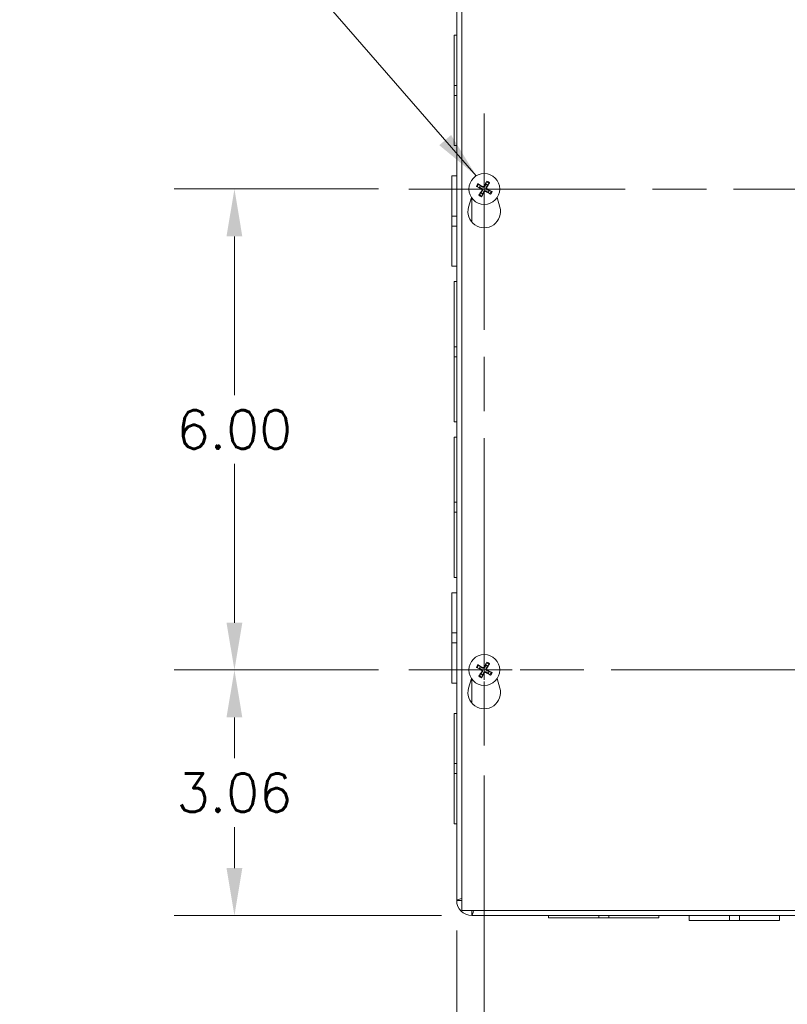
# Model space of a CAD drawing. Header units: inches. Extents: x 5.1 to 98.5, y 2.8 to 61.4.
# Tile 3 of 12: x 20.8 to 30.3, y 29 to 41.3. Entities that reach past the tile are written whole.
import ezdxf

# ---------------------------------------------------------------- set-up
doc = ezdxf.new("R2010")
doc.units = ezdxf.units.IN
doc.header["$LTSCALE"] = 6
doc.header["$MEASUREMENT"] = 0
doc.linetypes.add('CHAIN', pattern=[0.7087, 0.4724, -0.0591, 0.1181, -0.0591])
for name, color, linetype, lineweight in [('Center Mark (ANSI)', 7, 'Continuous', 5), ('Centerline (ANSI)', 7, 'Continuous', 5), ('Dimension (ANSI)', 7, 'Continuous', 5), ('Symbol (ANSI)', 7, 'Continuous', 5), ('Visible (ANSI)', 7, 'Continuous', 5), ('Visible Narrow (ANSI)', 7, 'Continuous', 5)]:
    doc.layers.add(name, color=color, linetype=linetype, lineweight=lineweight)
doc.styles.add('ROMANS', font='RomanS.shx')
doc.dimstyles.new('Default (ANSI)', dxfattribs={"dimscale": 6, "dimtxt": 0.08, "dimasz": 0.098425, "dimexe": 0.125, "dimexo": 0.0625, "dimgap": 0.031496, "dimtad": 0, "dimtih": 1, "dimtoh": 1, "dimrnd": 1e-08, "dimzin": 0, "dimdsep": 46, "dimtxsty": 'ROMANS', "dimcen": 0.09, "dimdle": 0.393701, "dimclrd": 256, "dimclre": 256, "dimclrt": 256, "dimadec": 0, "dimazin": 0, "dimtfac": 1.25, "dimtofl": 0, "dimtmove": 0, "dimatfit": 3, "dimfxl": 0, "dimtolj": 1, "dimtzin": 0, "dimlwd": -1, "dimlwe": -1, "dimarcsym": 0})
doc.dimstyles.new('Default (ANSI)$7', dxfattribs={"dimscale": 6, "dimtxt": 0.08, "dimasz": 0.098425, "dimexe": 0.125, "dimexo": 0.0625, "dimgap": 0.031496, "dimtad": 0, "dimtih": 1, "dimtoh": 1, "dimrnd": 1e-08, "dimzin": 0, "dimdsep": 46, "dimtxsty": 'ROMANS', "dimcen": 0.09, "dimdle": 0.393701, "dimclrd": 256, "dimclre": 256, "dimclrt": 256, "dimadec": 0, "dimazin": 0, "dimtfac": 1.25, "dimtofl": 0, "dimtmove": 0, "dimatfit": 3, "dimfxl": 0, "dimtolj": 1, "dimtzin": 0, "dimlwd": -1, "dimlwe": -1, "dimarcsym": 0})

# ---------------------------------------------------------------- blocks, each defined once
blk = doc.blocks.new('*D10')
at = {"layer": 'Defpoints', "color": 0}
for p in [(26.552, 32.261), (37.99, 32.261), (37.99, 27.505)]:
    blk.add_point(p, dxfattribs=at)
at = {"layer": 'Dimension (ANSI)'}
for p, q in [((26.552, 31.886), (26.552, 26.755)), ((37.99, 31.886), (37.99, 26.755)), ((27.143, 27.505), (31.145, 27.505)), ((37.399, 27.505), (33.397, 27.505))]:
    blk.add_line(p, q, dxfattribs=at)
for points in [[(27.143, 27.604), (27.143, 27.407), (26.552, 27.505)], [(37.399, 27.604), (37.399, 27.407), (37.99, 27.505)]]:
    blk.add_solid(points, dxfattribs=at)
at = {"layer": 'Dimension (ANSI)', "insert": (32.271, 27.505), "char_height": 0.48, "attachment_point": 5, "style": 'ROMANS'}
blk.add_mtext('\\A1;11.44', dxfattribs=at)
blk = doc.blocks.new('*D37')
at = {"layer": 'Defpoints', "color": 0}
for p in [(26.552, 32.261), (26.209, 30.327), (26.552, 27.505)]:
    blk.add_point(p, dxfattribs=at)
at = {"layer": 'Dimension (ANSI)'}
for p, q in [((26.552, 31.886), (26.552, 26.755)), ((26.209, 29.952), (26.209, 26.755)), ((25.618, 27.505), (24.753, 27.505)), ((27.143, 27.505), (27.733, 27.505))]:
    blk.add_line(p, q, dxfattribs=at)
for points in [[(25.618, 27.604), (25.618, 27.407), (26.209, 27.505)], [(27.143, 27.604), (27.143, 27.407), (26.552, 27.505)]]:
    blk.add_solid(points, dxfattribs=at)
at = {"layer": 'Dimension (ANSI)', "insert": (23.821, 27.505), "char_height": 0.48, "attachment_point": 5, "style": 'ROMANS'}
blk.add_mtext('\\A1;0.34', dxfattribs=at)
blk = doc.blocks.new('*D38')
at = {"layer": 'Defpoints', "color": 0}
for p in [(23.438, 33.203), (25.61, 33.203), (26.396, 30.14)]:
    blk.add_point(p, dxfattribs=at)
at = {"layer": 'Dimension (ANSI)'}
for p, q in [((25.235, 33.203), (22.688, 33.203)), ((23.438, 32.612), (23.438, 32.101)), ((23.438, 30.731), (23.438, 31.243)), ((26.021, 30.14), (22.688, 30.14))]:
    blk.add_line(p, q, dxfattribs=at)
for points in [[(23.339, 32.612), (23.536, 32.612), (23.438, 33.203)], [(23.339, 30.731), (23.536, 30.731), (23.438, 30.14)]]:
    blk.add_solid(points, dxfattribs=at)
at = {"layer": 'Dimension (ANSI)', "insert": (23.438, 31.672), "char_height": 0.48, "attachment_point": 5, "style": 'ROMANS'}
blk.add_mtext('\\A1;3.06', dxfattribs=at)
blk = doc.blocks.new('*D39')
at = {"layer": 'Defpoints', "color": 0}
for p in [(25.61, 39.203), (23.438, 33.203), (25.61, 33.203)]:
    blk.add_point(p, dxfattribs=at)
at = {"layer": 'Dimension (ANSI)'}
for p, q in [((25.235, 39.203), (22.688, 39.203)), ((23.438, 38.612), (23.438, 36.632)), ((23.438, 33.793), (23.438, 35.774)), ((25.235, 33.203), (22.688, 33.203))]:
    blk.add_line(p, q, dxfattribs=at)
for points in [[(23.339, 38.612), (23.536, 38.612), (23.438, 39.203)], [(23.339, 33.793), (23.536, 33.793), (23.438, 33.203)]]:
    blk.add_solid(points, dxfattribs=at)
at = {"layer": 'Dimension (ANSI)', "insert": (23.438, 36.203), "char_height": 0.48, "attachment_point": 5, "style": 'ROMANS'}
blk.add_mtext('\\A1;6.00', dxfattribs=at)

msp = doc.modelspace()

# ---------------------------------------------------------------- linework, layer by layer
at = {"layer": 'Center Mark (ANSI)', "linetype": 'CHAIN', "ltscale": 0.174335}
for p, q in [((26.55232, 40.14482), (26.55232, 38.26082)), ((27.49432, 39.20282), (25.61032, 39.20282)), ((26.55232, 32.26082), (26.55232, 34.14482)), ((27.49432, 33.20282), (25.61032, 33.20282))]:
    msp.add_line(p, q, dxfattribs=at)
at = {"layer": 'Centerline (ANSI)', "linetype": 'CHAIN', "ltscale": 0.952448}
for p, q in [((26.55232, 40.14482), (26.55232, 32.26082)), ((25.61032, 39.20282), (38.93182, 39.20282)), ((38.93182, 33.20282), (25.61032, 33.20282))]:
    msp.add_line(p, q, dxfattribs=at)
at = {"layer": 'Visible (ANSI)'}
for p, q in [((26.20857, 30.32732), (26.20857, 42.15912)), ((26.27107, 30.20282), (26.27107, 42.20282)), ((26.17757, 40.49535), (26.17757, 41.12032)), ((26.20857, 41.12032), (26.17757, 41.12032)), ((26.17757, 40.49535), (26.17757, 40.37035)), ((26.20857, 40.49535), (26.17757, 40.49535)), ((26.17757, 40.37035), (26.20857, 40.37035)), ((26.17757, 39.74532), (26.17757, 40.37035)), ((26.20857, 39.74532), (26.17757, 39.74532)), ((26.14657, 38.86546), (26.14657, 39.36532)), ((26.20857, 39.36532), (26.14657, 39.36532)), ((26.46479, 39.23189), (26.49085, 39.22349)), ((26.50303, 39.24498), (26.48246, 39.26304)), ((26.58139, 39.29035), (26.57299, 39.26429)), ((26.59448, 39.2521), (26.61254, 39.27268)), ((26.63985, 39.17375), (26.61379, 39.18214)), ((26.3573, 38.97817), (26.39178, 39.09751)), ((26.51016, 39.15353), (26.4921, 39.13296)), ((26.52325, 39.11529), (26.53164, 39.14134)), ((26.6016, 39.16066), (26.62218, 39.1426)), ((26.71286, 39.09751), (26.74734, 38.97817)), ((26.14657, 38.86546), (26.14657, 38.74024)), ((26.20857, 38.86546), (26.14657, 38.86546)), ((26.20857, 38.74024), (26.14657, 38.74024)), ((26.14657, 38.24032), (26.14657, 38.74024)), ((26.20857, 38.24032), (26.14657, 38.24032)), ((26.17757, 37.23536), (26.17757, 38.04782)), ((26.20857, 38.04782), (26.17757, 38.04782)), ((26.17757, 37.23536), (26.17757, 37.11036)), ((26.20857, 37.23536), (26.17757, 37.23536)), ((26.17757, 37.11036), (26.20857, 37.11036)), ((26.17757, 36.29782), (26.17757, 37.11036)), ((26.20857, 36.29782), (26.17757, 36.29782)), ((26.17757, 35.29536), (26.17757, 36.10782)), ((26.20857, 36.10782), (26.17757, 36.10782)), ((26.17757, 35.29536), (26.17757, 35.17036)), ((26.20857, 35.29536), (26.17757, 35.29536)), ((26.17757, 34.35782), (26.17757, 35.17036)), ((26.17757, 35.17036), (26.20857, 35.17036)), ((26.20857, 34.35782), (26.17757, 34.35782)), ((26.14657, 33.66546), (26.14657, 34.16532)), ((26.20857, 34.16532), (26.14657, 34.16532)), ((26.14657, 33.66546), (26.14657, 33.54024)), ((26.20857, 33.66546), (26.14657, 33.66546)), ((26.20857, 33.54024), (26.14657, 33.54024)), ((26.14657, 33.04032), (26.14657, 33.54024)), ((26.58139, 33.29035), (26.57299, 33.26429)), ((26.46479, 33.23189), (26.49085, 33.22349)), ((26.50303, 33.24498), (26.48246, 33.26304)), ((26.59448, 33.2521), (26.61254, 33.27268)), ((26.63985, 33.17375), (26.61379, 33.18214)), ((26.20857, 33.04032), (26.14657, 33.04032)), ((26.3573, 32.97817), (26.39178, 33.09751)), ((26.51016, 33.15353), (26.4921, 33.13296)), ((26.52325, 33.11529), (26.53164, 33.14134)), ((26.6016, 33.16066), (26.62218, 33.1426)), ((26.71286, 33.09751), (26.74734, 32.97817)), ((26.17757, 32.03535), (26.17757, 32.66032)), ((26.20857, 32.66032), (26.17757, 32.66032)), ((26.17757, 32.03535), (26.17757, 31.91035)), ((26.20857, 32.03535), (26.17757, 32.03535)), ((26.17757, 31.28532), (26.17757, 31.91035)), ((26.17757, 31.91035), (26.20857, 31.91035)), ((26.20857, 31.28532), (26.17757, 31.28532)), ((38.27107, 30.20282), (26.27107, 30.20282)), ((38.14657, 30.14032), (26.39557, 30.14032)), ((27.35357, 30.14032), (27.35357, 30.10932)), ((27.97853, 30.10932), (27.35357, 30.10932)), ((27.97853, 30.14032), (27.97853, 30.10932)), ((27.97853, 30.10932), (28.10353, 30.10932)), ((28.10353, 30.10932), (28.10353, 30.14032)), ((28.72857, 30.10932), (28.10353, 30.10932)), ((28.72857, 30.14032), (28.72857, 30.10932)), ((29.10857, 30.14032), (29.10857, 30.07832)), ((29.60843, 30.14032), (29.60843, 30.07832)), ((29.73365, 30.14032), (29.73365, 30.07832)), ((30.23357, 30.14032), (30.23357, 30.07832)), ((29.60843, 30.07832), (29.10857, 30.07832)), ((29.60843, 30.07832), (29.73365, 30.07832)), ((30.23357, 30.07832), (29.73365, 30.07832))]:
    msp.add_line(p, q, dxfattribs=at)
for centre in [(26.55232, 39.20282), (26.55232, 33.20282)]:
    msp.add_circle(centre, 0.192, dxfattribs=at)
for centre, radius, start, end in [((26.55232, 39.20282), 0.06486, 139.455547, 161.411306), ((26.55232, 39.20282), 0.06486, 49.455547, 71.411306), ((26.55232, 39.20282), 0.06486, 319.455547, 341.411306), ((26.55232, 39.20282), 0.06486, 229.455547, 251.411306), ((26.55232, 38.92182), 0.203, 163.884171, 16.115829), ((26.55232, 33.20282), 0.06486, 139.455547, 161.411306), ((26.55232, 33.20282), 0.06486, 49.455547, 71.411306), ((26.55232, 33.20282), 0.06486, 319.455547, 341.411306), ((26.55232, 33.20282), 0.06486, 229.455547, 251.411306), ((26.55232, 32.92182), 0.203, 163.884171, 16.115829), ((26.39557, 30.32732), 0.187, 180, 270), ((26.39557, 30.32732), 0.125, 180, 185.1264), ((26.39557, 30.32732), 0.125, 264.8736, 270)]:
    msp.add_arc(centre, radius, start, end, dxfattribs=at)
for centre, major_axis, start_param, end_param in [((26.55447, 39.20686), (0.22432, -0.11907), 4.30043435, 4.58502232), ((26.54995, 39.1989), (-0.21729, 0.13146), 4.83975564, 5.12434361), ((26.55624, 39.20045), (-0.13146, -0.21729), 4.83975564, 5.12434361), ((26.55637, 39.20067), (-0.11907, -0.22432), 4.30043435, 4.58502232), ((26.5484, 39.20519), (0.13146, 0.21729), 4.83975564, 5.12434361), ((26.55017, 39.19877), (-0.22432, 0.11907), 4.30043435, 4.58502232), ((26.54827, 39.20497), (0.11907, 0.22432), 4.30043435, 4.58502232), ((26.55469, 39.20674), (0.21729, -0.13146), 4.83975564, 5.12434361), ((26.55637, 33.20067), (-0.11907, -0.22432), 4.30043435, 4.58502232), ((26.55447, 33.20686), (0.22432, -0.11907), 4.30043435, 4.58502232), ((26.54995, 33.1989), (-0.21729, 0.13146), 4.83975564, 5.12434361), ((26.55624, 33.20045), (-0.13146, -0.21729), 4.83975564, 5.12434361), ((26.54827, 33.20497), (0.11907, 0.22432), 4.30043435, 4.58502232), ((26.55469, 33.20674), (0.21729, -0.13146), 4.83975564, 5.12434361), ((26.5484, 33.20519), (0.13146, 0.21729), 4.83975564, 5.12434361), ((26.55017, 33.19877), (-0.22432, 0.11907), 4.30043435, 4.58502232)]:
    msp.add_ellipse(centre, major_axis=major_axis, ratio=0.08715574, start_param=start_param, end_param=end_param, dxfattribs=at)
for points, knots in [([(26.46479, 39.23189), (26.46442, 39.232), (26.46389, 39.23221), (26.4627, 39.23271), (26.46178, 39.23314), (26.46008, 39.23396), (26.459, 39.23451), (26.45718, 39.23547), (26.45612, 39.23606), (26.45525, 39.23657), (26.45519, 39.2366), (26.45514, 39.23663)], [0.0712949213, 0.0712949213, 0.0712949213, 0.0712949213, 0.0775604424, 0.0775604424, 0.0853000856, 0.0853000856, 0.0931299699, 0.0931299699, 0.1009657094, 0.1009657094, 0.101461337, 0.101461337, 0.101461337, 0.101461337]), ([(26.47344, 39.26889), (26.4735, 39.26886), (26.47355, 39.26883), (26.47443, 39.26833), (26.47548, 39.26773), (26.47724, 39.26666), (26.47826, 39.26602), (26.47984, 39.26498), (26.48068, 39.26441), (26.48173, 39.26364), (26.48217, 39.26329), (26.48246, 39.26304)], [0.0228816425, 0.0228816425, 0.0228816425, 0.0228816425, 0.02337727, 0.02337727, 0.0312130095, 0.0312130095, 0.0390428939, 0.0390428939, 0.0467825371, 0.0467825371, 0.0530480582, 0.0530480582, 0.0530480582, 0.0530480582]), ([(26.51568, 39.2026), (26.51712, 39.20182), (26.5185, 39.2007), (26.52071, 39.19799), (26.52153, 39.19641), (26.5225, 39.19326), (26.5227, 39.19148), (26.52238, 39.18801), (26.52186, 39.1863), (26.521, 39.18464), (26.52088, 39.18442), (26.52076, 39.18421)], [0, 0, 0, 0, 0.0125584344, 0.0125584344, 0.0251168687, 0.0251168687, 0.0376591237, 0.0376591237, 0.0502013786, 0.0502013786, 0.0520674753, 0.0520674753, 0.0520674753, 0.0520674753]), ([(26.51956, 39.2099), (26.52171, 39.20888), (26.52374, 39.20744), (26.5265, 39.2047), (26.52762, 39.20331), (26.52946, 39.20021), (26.53018, 39.1985), (26.53111, 39.19517), (26.53136, 39.19333), (26.53137, 39.18972), (26.53112, 39.18796), (26.53016, 39.18419), (26.52916, 39.18191), (26.52783, 39.17993)], [0.2359932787, 0.2359932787, 0.2359932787, 0.2359932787, 0.2549328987, 0.2549328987, 0.2681126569, 0.2681126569, 0.2812924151, 0.2812924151, 0.2944721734, 0.2944721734, 0.3076519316, 0.3076519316, 0.3265915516, 0.3265915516, 0.3265915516, 0.3265915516]), ([(26.5594, 39.23558), (26.55838, 39.23342), (26.55694, 39.23139), (26.5542, 39.22863), (26.55281, 39.22752), (26.54972, 39.22567), (26.548, 39.22495), (26.54467, 39.22403), (26.54283, 39.22377), (26.53923, 39.22377), (26.53746, 39.22401), (26.53369, 39.22498), (26.53141, 39.22598), (26.52943, 39.2273)], [0.2359932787, 0.2359932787, 0.2359932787, 0.2359932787, 0.2549328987, 0.2549328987, 0.2681126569, 0.2681126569, 0.2812924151, 0.2812924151, 0.2944721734, 0.2944721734, 0.3076519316, 0.3076519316, 0.3265915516, 0.3265915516, 0.3265915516, 0.3265915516]), ([(26.5521, 39.23946), (26.55132, 39.23802), (26.5502, 39.23664), (26.54749, 39.23443), (26.54591, 39.2336), (26.54276, 39.23264), (26.54098, 39.23244), (26.53751, 39.23275), (26.53581, 39.23327), (26.53414, 39.23414), (26.53392, 39.23425), (26.53371, 39.23438)], [0, 0, 0, 0, 0.0125584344, 0.0125584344, 0.0251168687, 0.0251168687, 0.0376591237, 0.0376591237, 0.0502013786, 0.0502013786, 0.052067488, 0.052067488, 0.052067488, 0.052067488]), ([(26.54523, 39.17006), (26.54626, 39.17221), (26.5477, 39.17424), (26.55044, 39.177), (26.55183, 39.17812), (26.55492, 39.17996), (26.55664, 39.18068), (26.55997, 39.1816), (26.56181, 39.18186), (26.56541, 39.18187), (26.56718, 39.18162), (26.57095, 39.18066), (26.57322, 39.17966), (26.57521, 39.17833)], [0.2359932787, 0.2359932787, 0.2359932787, 0.2359932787, 0.2549328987, 0.2549328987, 0.2681126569, 0.2681126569, 0.2812924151, 0.2812924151, 0.2944721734, 0.2944721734, 0.3076519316, 0.3076519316, 0.3265915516, 0.3265915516, 0.3265915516, 0.3265915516]), ([(26.58508, 39.19573), (26.58292, 39.19676), (26.5809, 39.1982), (26.57814, 39.20094), (26.57702, 39.20233), (26.57518, 39.20542), (26.57445, 39.20713), (26.57353, 39.21047), (26.57327, 39.21231), (26.57327, 39.21591), (26.57352, 39.21768), (26.57448, 39.22145), (26.57548, 39.22372), (26.57681, 39.22571)], [0.2359932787, 0.2359932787, 0.2359932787, 0.2359932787, 0.2549328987, 0.2549328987, 0.2681126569, 0.2681126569, 0.2812924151, 0.2812924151, 0.2944721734, 0.2944721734, 0.3076519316, 0.3076519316, 0.3265915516, 0.3265915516, 0.3265915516, 0.3265915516]), ([(26.58139, 39.29035), (26.58151, 39.29072), (26.58171, 39.29124), (26.58221, 39.29244), (26.58264, 39.29336), (26.58346, 39.29506), (26.58401, 39.29614), (26.58497, 39.29795), (26.58556, 39.29901), (26.58607, 39.29989), (26.5861, 39.29994), (26.58613, 39.3)], [0.0712949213, 0.0712949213, 0.0712949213, 0.0712949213, 0.0775604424, 0.0775604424, 0.0853000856, 0.0853000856, 0.0931299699, 0.0931299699, 0.1009657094, 0.1009657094, 0.101461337, 0.101461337, 0.101461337, 0.101461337]), ([(26.58896, 39.20304), (26.58752, 39.20382), (26.58614, 39.20494), (26.58393, 39.20764), (26.5831, 39.20923), (26.58214, 39.21238), (26.58194, 39.21415), (26.58225, 39.21763), (26.58277, 39.21933), (26.58364, 39.221), (26.58376, 39.22121), (26.58388, 39.22143)], [0, 0, 0, 0, 0.0125584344, 0.0125584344, 0.0251168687, 0.0251168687, 0.0376591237, 0.0376591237, 0.0502013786, 0.0502013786, 0.0520674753, 0.0520674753, 0.0520674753, 0.0520674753]), ([(26.61839, 39.28169), (26.61836, 39.28164), (26.61833, 39.28159), (26.61784, 39.2807), (26.61723, 39.27966), (26.61616, 39.2779), (26.61552, 39.27687), (26.61448, 39.27529), (26.61391, 39.27446), (26.61314, 39.27341), (26.61279, 39.27297), (26.61254, 39.27268)], [0.0228816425, 0.0228816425, 0.0228816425, 0.0228816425, 0.02337727, 0.02337727, 0.0312130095, 0.0312130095, 0.0390428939, 0.0390428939, 0.0467825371, 0.0467825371, 0.0530480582, 0.0530480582, 0.0530480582, 0.0530480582]), ([(26.48625, 39.12394), (26.48628, 39.12399), (26.48631, 39.12405), (26.4868, 39.12493), (26.48741, 39.12598), (26.48848, 39.12774), (26.48912, 39.12876), (26.49015, 39.13034), (26.49073, 39.13118), (26.4915, 39.13223), (26.49184, 39.13267), (26.4921, 39.13296)], [0.0228816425, 0.0228816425, 0.0228816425, 0.0228816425, 0.02337727, 0.02337727, 0.0312130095, 0.0312130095, 0.0390428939, 0.0390428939, 0.0467825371, 0.0467825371, 0.0530480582, 0.0530480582, 0.0530480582, 0.0530480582]), ([(26.52325, 39.11529), (26.52313, 39.11492), (26.52293, 39.11439), (26.52242, 39.1132), (26.522, 39.11227), (26.52118, 39.11058), (26.52063, 39.1095), (26.51966, 39.10768), (26.51908, 39.10662), (26.51857, 39.10575), (26.51854, 39.10569), (26.51851, 39.10564)], [0.0712949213, 0.0712949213, 0.0712949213, 0.0712949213, 0.0775604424, 0.0775604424, 0.0853000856, 0.0853000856, 0.0931299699, 0.0931299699, 0.1009657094, 0.1009657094, 0.101461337, 0.101461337, 0.101461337, 0.101461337]), ([(26.55254, 39.16618), (26.55332, 39.16761), (26.55444, 39.169), (26.55715, 39.17121), (26.55873, 39.17203), (26.56188, 39.173), (26.56365, 39.1732), (26.56713, 39.17288), (26.56883, 39.17236), (26.5705, 39.1715), (26.57071, 39.17138), (26.57093, 39.17126)], [0, 0, 0, 0, 0.0125556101, 0.0125556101, 0.0251112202, 0.0251112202, 0.0376562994, 0.0376562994, 0.0502013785, 0.0502013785, 0.0520674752, 0.0520674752, 0.0520674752, 0.0520674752]), ([(26.6312, 39.13675), (26.63114, 39.13678), (26.63109, 39.13681), (26.6302, 39.1373), (26.62916, 39.13791), (26.6274, 39.13897), (26.62638, 39.13962), (26.6248, 39.14065), (26.62396, 39.14123), (26.62291, 39.142), (26.62247, 39.14234), (26.62218, 39.1426)], [0.0228816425, 0.0228816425, 0.0228816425, 0.0228816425, 0.02337727, 0.02337727, 0.0312130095, 0.0312130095, 0.0390428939, 0.0390428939, 0.0467825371, 0.0467825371, 0.0530480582, 0.0530480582, 0.0530480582, 0.0530480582]), ([(26.63985, 39.17375), (26.64022, 39.17363), (26.64074, 39.17343), (26.64194, 39.17292), (26.64286, 39.1725), (26.64456, 39.17167), (26.64564, 39.17113), (26.64746, 39.17016), (26.64851, 39.16958), (26.64939, 39.16907), (26.64944, 39.16904), (26.6495, 39.16901)], [0.0712949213, 0.0712949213, 0.0712949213, 0.0712949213, 0.0775604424, 0.0775604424, 0.0853000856, 0.0853000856, 0.0931299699, 0.0931299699, 0.1009657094, 0.1009657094, 0.101461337, 0.101461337, 0.101461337, 0.101461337]), ([(26.58139, 33.29035), (26.58151, 33.29072), (26.58171, 33.29124), (26.58221, 33.29244), (26.58264, 33.29336), (26.58346, 33.29506), (26.58401, 33.29614), (26.58497, 33.29795), (26.58556, 33.29901), (26.58607, 33.29989), (26.5861, 33.29994), (26.58613, 33.3)], [0.0712949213, 0.0712949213, 0.0712949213, 0.0712949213, 0.0775604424, 0.0775604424, 0.0853000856, 0.0853000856, 0.0931299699, 0.0931299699, 0.1009657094, 0.1009657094, 0.101461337, 0.101461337, 0.101461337, 0.101461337]), ([(26.46479, 33.23189), (26.46442, 33.232), (26.46389, 33.23221), (26.4627, 33.23271), (26.46178, 33.23314), (26.46008, 33.23396), (26.459, 33.23451), (26.45718, 33.23547), (26.45612, 33.23606), (26.45525, 33.23657), (26.45519, 33.2366), (26.45514, 33.23663)], [0.0712949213, 0.0712949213, 0.0712949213, 0.0712949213, 0.0775604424, 0.0775604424, 0.0853000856, 0.0853000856, 0.0931299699, 0.0931299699, 0.1009657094, 0.1009657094, 0.101461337, 0.101461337, 0.101461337, 0.101461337]), ([(26.47344, 33.26889), (26.4735, 33.26886), (26.47355, 33.26883), (26.47443, 33.26833), (26.47548, 33.26773), (26.47724, 33.26666), (26.47826, 33.26602), (26.47984, 33.26498), (26.48068, 33.26441), (26.48173, 33.26364), (26.48217, 33.26329), (26.48246, 33.26304)], [0.0228816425, 0.0228816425, 0.0228816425, 0.0228816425, 0.02337727, 0.02337727, 0.0312130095, 0.0312130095, 0.0390428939, 0.0390428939, 0.0467825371, 0.0467825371, 0.0530480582, 0.0530480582, 0.0530480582, 0.0530480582]), ([(26.51568, 33.2026), (26.51712, 33.20182), (26.5185, 33.2007), (26.52071, 33.19799), (26.52153, 33.19641), (26.5225, 33.19326), (26.5227, 33.19148), (26.52238, 33.18801), (26.52186, 33.1863), (26.521, 33.18464), (26.52088, 33.18442), (26.52076, 33.18421)], [0, 0, 0, 0, 0.0125584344, 0.0125584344, 0.0251168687, 0.0251168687, 0.0376591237, 0.0376591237, 0.0502013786, 0.0502013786, 0.0520674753, 0.0520674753, 0.0520674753, 0.0520674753]), ([(26.51956, 33.2099), (26.52171, 33.20888), (26.52374, 33.20744), (26.5265, 33.2047), (26.52762, 33.20331), (26.52946, 33.20021), (26.53018, 33.1985), (26.53111, 33.19517), (26.53136, 33.19333), (26.53137, 33.18972), (26.53112, 33.18796), (26.53016, 33.18419), (26.52916, 33.18191), (26.52783, 33.17993)], [0.2359932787, 0.2359932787, 0.2359932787, 0.2359932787, 0.2549328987, 0.2549328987, 0.2681126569, 0.2681126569, 0.2812924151, 0.2812924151, 0.2944721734, 0.2944721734, 0.3076519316, 0.3076519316, 0.3265915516, 0.3265915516, 0.3265915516, 0.3265915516]), ([(26.5594, 33.23558), (26.55838, 33.23342), (26.55694, 33.23139), (26.5542, 33.22863), (26.55281, 33.22752), (26.54972, 33.22567), (26.548, 33.22495), (26.54467, 33.22403), (26.54283, 33.22377), (26.53923, 33.22377), (26.53746, 33.22401), (26.53369, 33.22498), (26.53141, 33.22598), (26.52943, 33.2273)], [0.2359932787, 0.2359932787, 0.2359932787, 0.2359932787, 0.2549328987, 0.2549328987, 0.2681126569, 0.2681126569, 0.2812924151, 0.2812924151, 0.2944721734, 0.2944721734, 0.3076519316, 0.3076519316, 0.3265915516, 0.3265915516, 0.3265915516, 0.3265915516]), ([(26.5521, 33.23946), (26.55132, 33.23802), (26.5502, 33.23664), (26.54749, 33.23443), (26.54591, 33.2336), (26.54276, 33.23264), (26.54098, 33.23244), (26.53751, 33.23275), (26.53581, 33.23327), (26.53414, 33.23414), (26.53392, 33.23425), (26.53371, 33.23438)], [0, 0, 0, 0, 0.0125584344, 0.0125584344, 0.0251168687, 0.0251168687, 0.0376591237, 0.0376591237, 0.0502013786, 0.0502013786, 0.052067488, 0.052067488, 0.052067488, 0.052067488]), ([(26.54523, 33.17006), (26.54626, 33.17221), (26.5477, 33.17424), (26.55044, 33.177), (26.55183, 33.17812), (26.55492, 33.17996), (26.55664, 33.18068), (26.55997, 33.1816), (26.56181, 33.18186), (26.56541, 33.18187), (26.56718, 33.18162), (26.57095, 33.18066), (26.57322, 33.17966), (26.57521, 33.17833)], [0.2359932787, 0.2359932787, 0.2359932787, 0.2359932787, 0.2549328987, 0.2549328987, 0.2681126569, 0.2681126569, 0.2812924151, 0.2812924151, 0.2944721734, 0.2944721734, 0.3076519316, 0.3076519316, 0.3265915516, 0.3265915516, 0.3265915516, 0.3265915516]), ([(26.55254, 33.16618), (26.55332, 33.16761), (26.55444, 33.169), (26.55715, 33.17121), (26.55873, 33.17203), (26.56188, 33.173), (26.56365, 33.1732), (26.56713, 33.17288), (26.56883, 33.17236), (26.5705, 33.1715), (26.57071, 33.17138), (26.57093, 33.17126)], [0, 0, 0, 0, 0.0125556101, 0.0125556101, 0.0251112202, 0.0251112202, 0.0376562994, 0.0376562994, 0.0502013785, 0.0502013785, 0.0520674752, 0.0520674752, 0.0520674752, 0.0520674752]), ([(26.58508, 33.19573), (26.58292, 33.19676), (26.5809, 33.1982), (26.57814, 33.20094), (26.57702, 33.20233), (26.57518, 33.20542), (26.57445, 33.20713), (26.57353, 33.21047), (26.57327, 33.21231), (26.57327, 33.21591), (26.57352, 33.21768), (26.57448, 33.22145), (26.57548, 33.22372), (26.57681, 33.22571)], [0.2359932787, 0.2359932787, 0.2359932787, 0.2359932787, 0.2549328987, 0.2549328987, 0.2681126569, 0.2681126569, 0.2812924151, 0.2812924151, 0.2944721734, 0.2944721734, 0.3076519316, 0.3076519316, 0.3265915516, 0.3265915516, 0.3265915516, 0.3265915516]), ([(26.58896, 33.20304), (26.58752, 33.20382), (26.58614, 33.20494), (26.58393, 33.20764), (26.5831, 33.20923), (26.58214, 33.21238), (26.58194, 33.21415), (26.58225, 33.21763), (26.58277, 33.21933), (26.58364, 33.221), (26.58376, 33.22121), (26.58388, 33.22143)], [0, 0, 0, 0, 0.0125584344, 0.0125584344, 0.0251168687, 0.0251168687, 0.0376591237, 0.0376591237, 0.0502013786, 0.0502013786, 0.0520674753, 0.0520674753, 0.0520674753, 0.0520674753]), ([(26.61839, 33.28169), (26.61836, 33.28164), (26.61833, 33.28159), (26.61784, 33.2807), (26.61723, 33.27966), (26.61616, 33.2779), (26.61552, 33.27687), (26.61448, 33.27529), (26.61391, 33.27446), (26.61314, 33.27341), (26.61279, 33.27297), (26.61254, 33.27268)], [0.0228816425, 0.0228816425, 0.0228816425, 0.0228816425, 0.02337727, 0.02337727, 0.0312130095, 0.0312130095, 0.0390428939, 0.0390428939, 0.0467825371, 0.0467825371, 0.0530480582, 0.0530480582, 0.0530480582, 0.0530480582]), ([(26.63985, 33.17375), (26.64022, 33.17363), (26.64074, 33.17343), (26.64194, 33.17292), (26.64286, 33.1725), (26.64456, 33.17167), (26.64564, 33.17113), (26.64746, 33.17016), (26.64851, 33.16958), (26.64939, 33.16907), (26.64944, 33.16904), (26.6495, 33.16901)], [0.0712949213, 0.0712949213, 0.0712949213, 0.0712949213, 0.0775604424, 0.0775604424, 0.0853000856, 0.0853000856, 0.0931299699, 0.0931299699, 0.1009657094, 0.1009657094, 0.101461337, 0.101461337, 0.101461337, 0.101461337]), ([(26.48625, 33.12394), (26.48628, 33.12399), (26.48631, 33.12405), (26.4868, 33.12493), (26.48741, 33.12598), (26.48848, 33.12774), (26.48912, 33.12876), (26.49015, 33.13034), (26.49073, 33.13118), (26.4915, 33.13223), (26.49184, 33.13267), (26.4921, 33.13296)], [0.0228816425, 0.0228816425, 0.0228816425, 0.0228816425, 0.02337727, 0.02337727, 0.0312130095, 0.0312130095, 0.0390428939, 0.0390428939, 0.0467825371, 0.0467825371, 0.0530480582, 0.0530480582, 0.0530480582, 0.0530480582]), ([(26.52325, 33.11529), (26.52313, 33.11492), (26.52293, 33.11439), (26.52242, 33.1132), (26.522, 33.11227), (26.52118, 33.11058), (26.52063, 33.1095), (26.51966, 33.10768), (26.51908, 33.10662), (26.51857, 33.10575), (26.51854, 33.10569), (26.51851, 33.10564)], [0.0712949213, 0.0712949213, 0.0712949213, 0.0712949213, 0.0775604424, 0.0775604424, 0.0853000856, 0.0853000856, 0.0931299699, 0.0931299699, 0.1009657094, 0.1009657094, 0.101461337, 0.101461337, 0.101461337, 0.101461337]), ([(26.6312, 33.13675), (26.63114, 33.13678), (26.63109, 33.13681), (26.6302, 33.1373), (26.62916, 33.13791), (26.6274, 33.13897), (26.62638, 33.13962), (26.6248, 33.14065), (26.62396, 33.14123), (26.62291, 33.142), (26.62247, 33.14234), (26.62218, 33.1426)], [0.0228816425, 0.0228816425, 0.0228816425, 0.0228816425, 0.02337727, 0.02337727, 0.0312130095, 0.0312130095, 0.0390428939, 0.0390428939, 0.0467825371, 0.0467825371, 0.0530480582, 0.0530480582, 0.0530480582, 0.0530480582]), ([(26.27117, 30.35101), (26.26089, 30.34895), (26.25162, 30.34689), (26.24362, 30.34483), (26.22101, 30.33899), (26.20857, 30.33315), (26.20857, 30.32732)], [0.728532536, 0.728532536, 0.728532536, 0.728532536, 0.948488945, 0.948488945, 0.948488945, 1.570796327, 1.570796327, 1.570796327, 1.570796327])]:
    msp.add_open_spline(points, degree=3, knots=knots, dxfattribs=at)
for points, weights in [([(26.49085, 39.22349), (26.50981, 39.21452), (26.51956, 39.2099)], [1, 1.40669277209, 1.76946736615]), ([(26.52943, 39.2273), (26.52046, 39.2333), (26.50303, 39.24498)], [1.76946736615, 1.40669277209, 1]), ([(26.57299, 39.26429), (26.56402, 39.24533), (26.5594, 39.23558)], [1, 1.40669277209, 1.76946736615]), ([(26.57681, 39.22571), (26.5828, 39.23467), (26.59448, 39.2521)], [1.76946736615, 1.40669277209, 1]), ([(26.61379, 39.18214), (26.59483, 39.19111), (26.58508, 39.19573)], [1, 1.40669277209, 1.76946736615]), ([(26.52783, 39.17993), (26.52184, 39.17096), (26.51016, 39.15353)], [1.76946736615, 1.40669277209, 1]), ([(26.53164, 39.14134), (26.54061, 39.16031), (26.54523, 39.17006)], [1, 1.40669277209, 1.76946736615]), ([(26.57521, 39.17833), (26.58417, 39.17234), (26.6016, 39.16066)], [1.76946736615, 1.40669277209, 1]), ([(26.49085, 33.22349), (26.50981, 33.21452), (26.51956, 33.2099)], [1, 1.40669277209, 1.76946736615]), ([(26.52943, 33.2273), (26.52046, 33.2333), (26.50303, 33.24498)], [1.76946736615, 1.40669277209, 1]), ([(26.52783, 33.17993), (26.52184, 33.17096), (26.51016, 33.15353)], [1.76946736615, 1.40669277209, 1]), ([(26.53164, 33.14134), (26.54061, 33.16031), (26.54523, 33.17006)], [1, 1.40669277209, 1.76946736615]), ([(26.57299, 33.26429), (26.56402, 33.24533), (26.5594, 33.23558)], [1, 1.40669277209, 1.76946736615]), ([(26.57521, 33.17833), (26.58417, 33.17234), (26.6016, 33.16066)], [1.76946736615, 1.40669277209, 1]), ([(26.57681, 33.22571), (26.5828, 33.23467), (26.59448, 33.2521)], [1.76946736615, 1.40669277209, 1]), ([(26.61379, 33.18214), (26.59483, 33.19111), (26.58508, 33.19573)], [1, 1.40669277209, 1.76946736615])]:
    msp.add_rational_spline(points, weights, degree=2, dxfattribs=at)
for points in [[(26.27057, 30.32732), (26.2499, 30.32732), (26.22924, 30.32732), (26.20857, 30.32732)], [(26.27057, 30.32732), (26.27057, 30.32816), (26.27075, 30.329), (26.2711, 30.32983)], [(26.39557, 30.14032), (26.40347, 30.14032), (26.41137, 30.16394), (26.41927, 30.20287)], [(26.39557, 30.20232), (26.39641, 30.20232), (26.39725, 30.2025), (26.39809, 30.20285)], [(26.39557, 30.14032), (26.39557, 30.16098), (26.39557, 30.18165), (26.39557, 30.20232)]]:
    msp.add_open_spline(points, degree=3, dxfattribs=at)
at = {"layer": 'Visible Narrow (ANSI)'}
for p, q in [((26.51568, 39.2026), (26.51956, 39.2099)), ((26.52076, 39.18421), (26.52783, 39.17993)), ((26.53371, 39.23438), (26.52943, 39.2273)), ((26.5521, 39.23946), (26.5594, 39.23558)), ((26.58388, 39.22143), (26.57681, 39.22571)), ((26.58896, 39.20304), (26.58508, 39.19573)), ((26.39557, 39.09194), (26.39557, 38.79283)), ((26.55254, 39.16618), (26.54523, 39.17006)), ((26.57093, 39.17126), (26.57521, 39.17833)), ((26.51568, 33.2026), (26.51956, 33.2099)), ((26.52076, 33.18421), (26.52783, 33.17993)), ((26.53371, 33.23438), (26.52943, 33.2273)), ((26.55254, 33.16618), (26.54523, 33.17006)), ((26.5521, 33.23946), (26.5594, 33.23558)), ((26.57093, 33.17126), (26.57521, 33.17833)), ((26.58388, 33.22143), (26.57681, 33.22571)), ((26.58896, 33.20304), (26.58508, 33.19573)), ((26.39557, 33.09194), (26.39557, 32.79283))]:
    msp.add_line(p, q, dxfattribs=at)
for centre, radius, start, end in [((26.55232, 39.20282), 0.10289, 140.04992, 160.816933), ((26.55232, 39.20282), 0.09223, 139.237607, 161.629247), ((26.55232, 39.20282), 0.09223, 49.237607, 71.629247), ((26.55232, 39.20282), 0.10289, 50.04992, 70.816933), ((26.55232, 39.20282), 0.10289, 230.04992, 250.816933), ((26.55232, 39.20282), 0.09223, 229.237607, 251.629247), ((26.55232, 39.20282), 0.09223, 319.237607, 341.629247), ((26.55232, 39.20282), 0.10289, 320.04992, 340.816933), ((26.55232, 33.20282), 0.09223, 49.237607, 71.629247), ((26.55232, 33.20282), 0.10289, 50.04992, 70.816933), ((26.55232, 33.20282), 0.10289, 140.04992, 160.816933), ((26.55232, 33.20282), 0.09223, 139.237607, 161.629247), ((26.55232, 33.20282), 0.09223, 319.237607, 341.629247), ((26.55232, 33.20282), 0.10289, 320.04992, 340.816933), ((26.55232, 33.20282), 0.10289, 230.04992, 250.816933), ((26.55232, 33.20282), 0.09223, 229.237607, 251.629247)]:
    msp.add_arc(centre, radius, start, end, dxfattribs=at)

# ---------------------------------------------------------------- dimensions: what is measured, and where the dimension line sits
at = {"layer": 'Dimension (ANSI)'}
for p1, picture, middle in [((25.61032, 39.20282), '*D39', (23.43779, 36.20282)), ((26.39557, 30.14032), '*D38', (23.43779, 31.67157))]:
    dim = msp.add_linear_dim(base=(23.43779, 33.20282), p1=p1, p2=(25.61032, 33.20282), angle=90, dimstyle='Default (ANSI)', override={"dimdec": 2, "dimtp": 0, "dimtm": 0, "dimtdec": 2, "dimatfit": 1}, dxfattribs=at)
    dim.commit()
    dim.dimension.update_dxf_attribs({"geometry": picture, "text_midpoint": middle, "dimtype": 160})
for base, p1, p2, picture, middle in [((26.55232, 27.5052), (26.20857, 30.32732), (26.55232, 32.26082), '*D37', (23.82128, 27.5052)), ((37.98982, 27.5052), (26.55232, 32.26082), (37.98982, 32.26082), '*D10', (32.27107, 27.5052))]:
    dim = msp.add_linear_dim(base=base, p1=p1, p2=p2, dimstyle='Default (ANSI)', override={"dimtih": 0, "dimtoh": 0, "dimdec": 2, "dimtp": 0, "dimtm": 0, "dimtdec": 2, "dimatfit": 1}, dxfattribs=at)
    dim.commit()
    dim.dimension.update_dxf_attribs({"geometry": picture, "text_midpoint": middle, "dimtype": 160})

# ---------------------------------------------------------------- leaders
at = {"layer": 'Symbol (ANSI)'}
msp.add_leader([(26.45298, 39.36712), (21.35165, 45.23141), (20.7611, 45.23141)], dimstyle='Default (ANSI)$7', override={"dimtad": 0}, dxfattribs=at)

doc.saveas('drawing.dxf')
